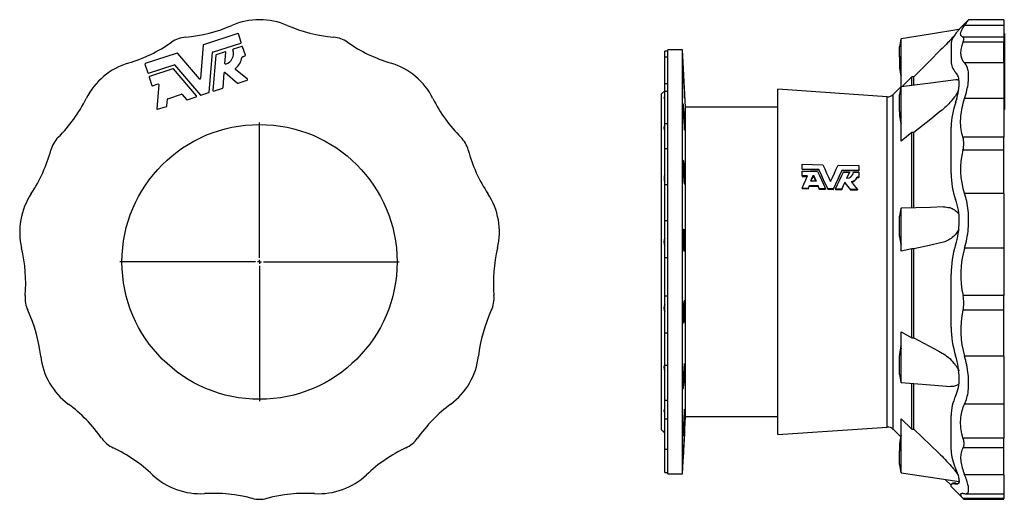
# Model space of a CAD drawing. Extents: x -109 to 1144, y -585 to 736.
# Tile 2 of 2: x -109 to 1144, y 125 to 736. Entities that reach past the tile are written whole.
import ezdxf

# ---------------------------------------------------------------- set-up
doc = ezdxf.new("R2010")
doc.units = 0
doc.layers.get('0').update_dxf_attribs({"linetype": 'CONTINUOUS'})
doc.layers.add('FORMAT', color=7, linetype='CONTINUOUS')

# ---------------------------------------------------------------- blocks, each defined once
blk = doc.blocks.new('SW_CENTERMARKSYMBOL_0')
at = {"layer": 'FORMAT', "color": 0}
for p, q in [((0, 5), (0, 177.5)), ((-5, 0), (-177.5, 0)), ((0, 0), (-2.5, 0)), ((0, 0), (0, 2.5)), ((0, 0), (0, -2.5)), ((0, 0), (2.5, 0)), ((5, 0), (177.5, 0)), ((0, -5), (0, -177.5))]:
    blk.add_line(p, q, dxfattribs=at)

msp = doc.modelspace()

# ---------------------------------------------------------------- linework, layer by layer
at = {"color": 7, "linetype": 'CONTINUOUS'}
for p, q in [((1098.6, 736.3), (1086.6, 724.3)), ((1143.5, 729), (1093.4, 729)), ((1143.5, 736.3), (1098.6, 736.3)), ((1143.5, 736.3), (1143.5, 729)), ((1143.5, 729), (1143.5, 714)), ((168.8, 718.5), (125, 704.3)), ((173.1, 707.4), (169.6, 718.1)), ((1143.5, 714), (1091.4, 714)), ((1144, 718.5), (1143.5, 718.5)), ((1144, 718.5), (1143.5, 718.5)), ((1143.5, 714), (1143.5, 707.5)), ((1144, 718.5), (1144, 704.3)), ((1144, 718.5), (1144, 718.5)), ((124.6, 703.7), (121.2, 661.2)), ((136.8, 695), (172.7, 706.6)), ((174.1, 702.2), (162.8, 698.6)), ((178.4, 691.1), (174.9, 701.8)), ((1010.8, 688.8), (1010.8, 701.8)), ((1012.8, 690), (1012.8, 711.9)), ((1076.4, 706.5), (1076.4, 683.1)), ((1143.5, 707.5), (1091.4, 707.5)), ((1143.5, 681.2), (1143.5, 707.5)), ((1144, 704.3), (1143.5, 704.3)), ((1144, 703.7), (1143.5, 703.7)), ((1144, 704.3), (1144, 703.7)), ((1144, 703.7), (1144, 693.5)), ((91.8, 693.5), (51.1, 680.3)), ((120.1, 660.8), (92.4, 693.3)), ((132.4, 644), (136.4, 694.4)), ((140.7, 691), (137.2, 646.1)), ((152.7, 695.3), (141.2, 691.5)), ((152.4, 680.4), (153.6, 694.6)), ((174.6, 689.2), (178, 690.3)), ((716, 696.1), (712, 696.1)), ((712, 688.6), (712, 696.1)), ((734.5, 697.8), (716, 697.8)), ((716, 687.7), (716, 697.8)), ((738.3, 624.8), (734.5, 697.8)), ((734.5, 427.8), (734.5, 697.8)), ((1012.8, 650.9), (1012.8, 690)), ((1144, 693.5), (1143.5, 693.5)), ((1144, 693.5), (1143.5, 693.5)), ((1144, 693.5), (1144, 680.3)), ((1144, 693.5), (1144, 693.5)), ((50.7, 679.5), (54.2, 668.8)), ((55, 668.4), (87.7, 679)), ((88.3, 678.8), (121.2, 640.3)), ((716, 688.6), (712, 688.6)), ((712, 654.8), (712, 688.6)), ((716, 639.9), (716, 687.7)), ((1012.8, 688.8), (1010.8, 688.8)), ((1010.8, 688.8), (1010.8, 687.8)), ((1010.8, 687.8), (1010.8, 674.8)), ((1012.8, 687.8), (1010.8, 687.8)), ((1143.5, 681.2), (1093.4, 681.2)), ((1143.5, 681.2), (1143.5, 636)), ((1144, 680.3), (1143.5, 680.3)), ((1144, 679.5), (1143.5, 679.5)), ((1144, 680.3), (1144, 679.5)), ((1144, 679.5), (1144, 668.8)), ((86.2, 673.7), (56.4, 664)), ((116.1, 639.2), (86.8, 673.5)), ((150, 649.7), (151.5, 668.5)), ((152.5, 668.9), (168.6, 655.6)), ((181, 660.4), (165.7, 673)), ((1144, 668.8), (1143.5, 668.8)), ((1143.5, 668.3), (1144, 668.3)), ((1144, 664), (1143.5, 664)), ((1144, 668.8), (1144, 668.3)), ((1144, 668.3), (1144, 664)), ((1144, 664), (1144, 663.2)), ((56, 663.2), (59.5, 652.5)), ((60.3, 652.1), (67.3, 654.4)), ((68.1, 653.7), (65.6, 622.8)), ((169.2, 655.5), (180.8, 659.3)), ((712, 644.9), (712, 654.8)), ((716, 654.8), (712, 654.8)), ((735.7, 663.6), (736, 663.6)), ((736.2, 652.5), (736.6, 652.5)), ((1026.5, 663.6), (1014.1, 651.1)), ((1026.5, 652.6), (1026.5, 663.6)), ((1029, 663.6), (1026.5, 663.6)), ((1029, 652.9), (1029, 663.6)), ((1144, 663.2), (1143.5, 663.2)), ((1144, 652.5), (1143.5, 652.5)), ((1143.5, 652.1), (1144, 652.1)), ((1144, 663.2), (1144, 652.5)), ((1144, 652.5), (1144, 652.1)), ((1144, 652.1), (1144, 622.8)), ((79.6, 635.6), (97.3, 641.4)), ((98, 641.2), (103.6, 634.6)), ((121.9, 640.2), (132, 643.4)), ((138, 645.4), (149.6, 649.2)), ((712, 645.8), (708, 641.8)), ((708, 427.8), (708, 641.8)), ((716, 644.9), (712, 644.9)), ((712, 603.8), (712, 644.9)), ((716, 559.7), (716, 639.9)), ((994.9, 638.1), (855.8, 647.9)), ((855.8, 427.8), (855.8, 647.9)), ((1012.8, 651.1), (1002.7, 641)), ((1002.7, 427.8), (1002.7, 641)), ((1010.8, 619.4), (1010.8, 640.8)), ((1012.8, 613.8), (1012.8, 650.9)), ((78.5, 626.5), (79.2, 635.1)), ((104.2, 634.4), (115.8, 638.2)), ((994.9, 427.8), (994.9, 638.1)), ((1143.5, 636), (1093.4, 636)), ((1143.5, 636), (1143.5, 586.6)), ((66.5, 622.2), (78, 625.9)), ((735.4, 625.1), (736, 625.1)), ((735.7, 616.3), (736.6, 616.3)), ((855.8, 624.8), (738.3, 624.8)), ((738.3, 427.8), (738.3, 624.8)), ((1010.8, 619.4), (1010.8, 618.6)), ((1010.8, 618.6), (1010.8, 614)), ((1012.8, 581.6), (1012.8, 613.8)), ((1144, 622.8), (1143.5, 622.8)), ((1143.5, 622.1), (1144, 622.1)), ((1144, 622.8), (1144, 622.1)), ((712, 571.8), (712, 603.8)), ((716, 603.8), (712, 603.8)), ((1026.5, 592.6), (1012.8, 581.6)), ((1026.5, 496.7), (1026.5, 592.6)), ((1029, 592.6), (1026.5, 592.6)), ((1029, 496.7), (1029, 592.6)), ((1076.4, 540.3), (1076.4, 599.5)), ((1143.5, 586.6), (1091.4, 586.6)), ((1143.5, 570.2), (1143.5, 586.6)), ((716, 571.8), (712, 571.8)), ((712, 526), (712, 571.8)), ((1143.5, 570.2), (1091.4, 570.2)), ((1143.5, 514.8), (1143.5, 570.2)), ((716, 459.6), (716, 559.7)), ((735.4, 551.4), (736.6, 551.4)), ((735.6, 556.6), (736, 556.6)), ((886.9, 552.1), (913.1, 551.5)), ((886.9, 545.9), (886.9, 552.1)), ((908.2, 545.4), (886.9, 545.9)), ((886.9, 545.9), (886.9, 545.3)), ((886.9, 545.3), (908.2, 544.8)), ((886.9, 537.5), (886.9, 543.5)), ((886.9, 543.5), (906.4, 543.1)), ((908.2, 545.4), (908.2, 544.8)), ((932.6, 551), (958.9, 550.4)), ((958.9, 544.3), (937.5, 544.8)), ((937.5, 544.8), (937.5, 544.1)), ((937.5, 544.1), (958.9, 543.7)), ((939.4, 542.3), (947, 542.2)), ((947, 542.2), (947, 541.5)), ((952, 542.1), (958.9, 541.9)), ((958.9, 550.4), (958.9, 544.3)), ((958.9, 544.3), (958.9, 543.7)), ((958.9, 541.9), (958.9, 535.9)), ((893.6, 537.3), (886.9, 537.5)), ((886.9, 537.5), (886.9, 536.8)), ((886.9, 536.8), (893.3, 536.7)), ((904.4, 530.6), (897.7, 530.7)), ((901, 538.3), (901, 537.6)), ((941, 529.2), (941, 528.6)), ((958.9, 535.9), (956.8, 535.9)), ((956.8, 535.9), (956.8, 535.3)), ((956.8, 535.3), (958.9, 535.3)), ((958.9, 535.9), (958.9, 535.3)), ((712, 495.2), (712, 526)), ((716, 526), (712, 526)), ((894.5, 521.5), (886.9, 521.7)), ((886.9, 521.7), (886.9, 521.1)), ((886.9, 521.1), (894.5, 520.9)), ((895.9, 524.9), (894.5, 521.5)), ((894.5, 520.9), (895.9, 524.3)), ((894.5, 521.5), (894.5, 520.9)), ((907.1, 524.7), (895.9, 524.9)), ((895.9, 524.9), (895.9, 524.3)), ((895.9, 524.3), (907.1, 524)), ((908.6, 521.2), (907.1, 524.7)), ((907.1, 524.7), (907.1, 524)), ((907.1, 524), (908.6, 520.6)), ((916.3, 521), (908.6, 521.2)), ((908.6, 521.2), (908.6, 520.6)), ((908.6, 520.6), (916.3, 520.4)), ((916.3, 521), (916.3, 520.4)), ((926.4, 520.8), (919.3, 521)), ((919.3, 521), (919.3, 520.4)), ((919.3, 520.4), (926.4, 520.2)), ((926.4, 520.8), (926.4, 520.2)), ((937.1, 520.6), (929.4, 520.8)), ((929.4, 520.8), (929.4, 520.1)), ((929.4, 520.1), (937.1, 520)), ((937.1, 520.6), (937.1, 520)), ((957.1, 520.2), (948.2, 520.3)), ((948.2, 520.3), (948.2, 519.7)), ((948.2, 519.7), (957.1, 519.5)), ((957.1, 520.2), (957.1, 519.5)), ((1143.5, 514.8), (1093.4, 514.8)), ((1143.5, 514.8), (1143.5, 445.5)), ((712, 480.3), (712, 495.2)), ((1012.8, 450.6), (1012.8, 496.3)), ((716, 480.3), (712, 480.3)), ((712, 433.3), (712, 480.3)), ((1010.8, 460.3), (1010.8, 486.1)), ((735.8, 467.7), (736.6, 467.7)), ((716, 354.5), (716, 459.6)), ((1010.8, 460.3), (1010.8, 460.2)), ((1010.8, 460.2), (1010.8, 460)), ((736.2, 441.9), (736.6, 441.9)), ((1012.8, 441.5), (1012.8, 450.6)), ((1026.5, 444.5), (1012.8, 441.5)), ((1029, 444.5), (1026.5, 444.5)), ((1026.5, 331.2), (1026.5, 444.5)), ((1029, 331.2), (1029, 444.5)), ((1143.5, 445.5), (1093.4, 445.5)), ((1143.5, 445.5), (1143.5, 384.9)), ((708, 213.8), (708, 427.8)), ((712, 433.3), (716, 433.3)), ((712, 410.7), (712, 433.3)), ((734.5, 157.8), (734.5, 427.8)), ((738.3, 230.8), (738.3, 427.8)), ((855.8, 207.8), (855.8, 427.8)), ((994.9, 217.5), (994.9, 427.8)), ((1002.7, 214.6), (1002.7, 427.8)), ((712, 384.3), (712, 410.7)), ((1076.4, 344.8), (1076.4, 412.2)), ((712, 337.4), (712, 384.3)), ((716, 384.3), (712, 384.3)), ((736.4, 377.9), (736.6, 377.9)), ((1143.5, 384.9), (1091.4, 384.9)), ((1143.5, 366.2), (1143.5, 384.9)), ((1143.5, 366.2), (1091.4, 366.2)), ((1143.5, 307.7), (1143.5, 366.2)), ((716, 260.7), (716, 354.5)), ((735.5, 352.9), (736.6, 352.9)), ((735.8, 350.3), (736, 350.3)), ((1012.8, 316.7), (1012.8, 338.7)), ((1012.8, 338.7), (1026.5, 331.2)), ((712, 337.4), (716, 337.4)), ((712, 328.8), (712, 337.4)), ((712, 296), (712, 328.8)), ((1026.5, 331.2), (1029, 331.2)), ((1012.8, 274.2), (1012.8, 316.7)), ((1010.8, 310.8), (1010.8, 309.1)), ((1010.8, 309.1), (1010.8, 308.6)), ((1010.8, 284.3), (1010.8, 308.6)), ((1143.5, 307.7), (1093.4, 307.7)), ((1143.5, 307.7), (1143.5, 246.8)), ((712, 251.7), (712, 296)), ((716, 296), (712, 296)), ((735.5, 275.3), (736.6, 275.3)), ((735.5, 268.6), (736, 268.6)), ((1026.5, 214.7), (1026.5, 273.1)), ((1029, 214.7), (1029, 272.9)), ((712, 251.7), (716, 251.7)), ((712, 227.7), (712, 251.7)), ((716, 192.2), (716, 260.7)), ((1143.5, 246.8), (1093.4, 246.8)), ((1143.5, 246.8), (1143.5, 203.2)), ((712, 189.2), (712, 227.7)), ((716, 227.7), (712, 227.7)), ((734.5, 157.8), (738.3, 230.8)), ((738.3, 230.8), (855.8, 230.8)), ((1012.8, 227.9), (1026.5, 214.7)), ((1012.8, 189.3), (1012.8, 227.9)), ((1076.4, 188.1), (1076.4, 232.1)), ((708, 213.8), (712, 209.8)), ((735.9, 221), (736.6, 221)), ((855.8, 207.8), (994.9, 217.5)), ((1002.7, 214.6), (1012.2, 205.1)), ((1026.5, 214.7), (1029, 214.7)), ((735.5, 211.1), (736, 211.1)), ((1143.5, 203.2), (1091.4, 203.2)), ((1143.5, 191), (1143.5, 203.2)), ((712, 189.2), (716, 189.2)), ((712, 159.5), (712, 189.2)), ((716, 159.7), (716, 192.2)), ((736.4, 198.1), (736.6, 198.1)), ((1010.8, 196.5), (1010.8, 187.9)), ((1010.8, 187.9), (1010.8, 187)), ((1012.8, 159.4), (1012.8, 189.3)), ((1143.5, 191), (1091.4, 191)), ((1143.5, 156.8), (1143.5, 191)), ((735.8, 186.6), (736, 186.6)), ((1010.8, 169.6), (1010.8, 187)), ((712, 159.5), (716, 159.5)), ((716, 157.8), (716, 159.7)), ((716, 157.8), (734.5, 157.8)), ((1068.9, 150.8), (1076.4, 143.4)), ((1143.5, 156.8), (1093.4, 156.8)), ((1143.5, 156.8), (1143.5, 132.6)), ((1076.4, 141.6), (1076.4, 143.7)), ((1076.4, 141.6), (1092.5, 125.5)), ((1077.6, 145.5), (1076.7, 144.6)), ((1082, 144.8), (1082.9, 145.7)), ((1143.5, 126.7), (1091.4, 126.7)), ((1092.5, 125.5), (1143.5, 125.5)), ((1094.8, 132.6), (1143.5, 132.6)), ((1143.5, 132.6), (1143.5, 126.7)), ((1143.5, 125.5), (1143.5, 126.7))]:
    msp.add_line(p, q, dxfattribs=at)
for points in [[(1091.4, 714), (1090.7, 714.4), (1090.1, 714.8), (1089.5, 715.2), (1089.1, 715.7), (1088.8, 716.3), (1088.5, 717), (1088.4, 717.7), (1088.4, 718.5), (1088.5, 719.4), (1088.7, 720.3), (1088.9, 721.2), (1089.3, 722.2), (1089.8, 723.2), (1090.3, 724.2), (1091, 725.4), (1091.7, 726.5), (1092.5, 727.8), (1093.4, 729)], [(1093.4, 729), (1094.2, 730.2), (1095, 731.2), (1095.7, 732.2), (1096.3, 733.1), (1096.9, 733.8), (1097.4, 734.5), (1097.8, 735.1), (1098.1, 735.6), (1098.3, 735.9), (1098.5, 736.1), (1098.6, 736.3), (1098.6, 736.3)], [(1086.3, 723.9), (1050.2, 718), (1012.8, 711.9)], [(1080, 715.4), (1079.3, 714.6), (1077.8, 713.1), (1076.3, 711.5), (1074.8, 709.9), (1073.2, 708.3), (1071.6, 706.7), (1069.9, 704.9), (1068.2, 703.1), (1066.4, 701.4), (1064.7, 699.6), (1062.9, 697.8), (1061.1, 696), (1050.4, 685.2), (1029, 663.6)], [(1082, 718.2), (1081.5, 717.6), (1080.4, 716), (1079.4, 714.5), (1078.5, 713), (1077.8, 711.7), (1077.2, 710.4), (1076.8, 709.3), (1076.6, 708.3), (1076.4, 707.4), (1076.4, 706.5)], [(1086.6, 724.3), (1086.6, 724.2), (1086.4, 724), (1086.2, 723.7), (1085.9, 723.3), (1085.5, 722.8), (1085, 722.1), (1084.4, 721.3), (1083.7, 720.4), (1082.9, 719.4), (1082, 718.2)], [(1091.4, 707.5), (1091.7, 708.4), (1092, 709.2), (1092.2, 710), (1092.4, 710.7), (1092.5, 711.4), (1092.5, 711.9), (1092.5, 712.5), (1092.4, 712.9), (1092.2, 713.3), (1092, 713.6), (1091.7, 713.9), (1091.4, 714)], [(1091.4, 707.5), (1090.7, 705.6), (1090.1, 703.8), (1089.5, 701.9), (1089.1, 700.2), (1088.8, 698.4), (1088.5, 696.7), (1088.4, 695), (1088.4, 693.4), (1088.5, 691.8), (1088.7, 690.3), (1088.9, 689), (1089.3, 687.7), (1089.8, 686.5), (1090.3, 685.3), (1091, 684.2), (1091.7, 683.1), (1092.5, 682.1), (1093.4, 681.2)], [(1093.4, 636), (1094.2, 638.6), (1095, 641.2), (1095.7, 643.8), (1096.3, 646.3), (1096.9, 648.9), (1097.4, 651.4), (1097.8, 653.8), (1098.1, 656.2), (1098.3, 658.3), (1098.5, 660.3), (1098.6, 662.3), (1098.6, 664.1), (1098.6, 666.1), (1098.5, 668), (1098.3, 669.7), (1098, 671.4), (1097.7, 673), (1097.2, 674.6), (1096.7, 676), (1096.1, 677.3), (1095.5, 678.4), (1094.9, 679.4), (1094.2, 680.3), (1093.4, 681.2)], [(736, 663.6), (735.9, 664.9), (735.8, 666.1), (735.8, 667.1), (735.7, 668.1), (735.7, 669), (735.6, 669.8), (735.6, 670.4), (735.5, 670.8), (735.5, 671.1), (735.5, 671.3), (735.4, 671.3), (735.4, 671.1), (735.4, 670.8), (735.4, 670.3), (735.4, 669.7), (735.5, 669), (735.5, 668.1), (735.5, 667.1), (735.6, 666), (735.6, 664.8), (735.7, 663.5), (735.7, 662.2), (735.8, 660.8), (735.9, 659.4), (735.9, 658.1), (736, 656.9)], [(1086.6, 654.9), (1086.6, 656.7), (1086.4, 658.6), (1086.2, 660.3), (1085.9, 661.9), (1085.5, 663.4), (1084.9, 664.8), (1084.4, 666.1), (1083.7, 667.3), (1082.9, 668.3), (1082, 669.3)], [(736.6, 652.5), (736.5, 653.7), (736.5, 654.8), (736.4, 656), (736.4, 657.2), (736.3, 658.3), (736.2, 659.4), (736.2, 660.5), (736.1, 661.5), (736, 662.6), (736, 663.6)], [(736, 656.9), (736, 655.7), (736.1, 654.5), (736.2, 653.3), (736.2, 652.2), (736.3, 651), (736.3, 649.9), (736.4, 648.7), (736.5, 647.7), (736.5, 646.5), (736.6, 645.5)], [(736.6, 645.5), (736.7, 644.1), (736.7, 642.8), (736.8, 641.5), (736.9, 640.4), (737, 639.4), (737, 638.5), (737.1, 637.7), (737.1, 637.1), (737.2, 636.6), (737.2, 636.3), (737.2, 636.2), (737.3, 636.2), (737.3, 636.4), (737.3, 636.7), (737.3, 637.2), (737.3, 637.9), (737.2, 638.7), (737.2, 639.6), (737.2, 640.7), (737.1, 641.8), (737.1, 643.1), (737, 644.4), (736.9, 645.8), (736.9, 647.2), (736.8, 648.7), (736.7, 650.1), (736.6, 651.6), (736.6, 652.5)], [(1082.4, 659.6), (1050.2, 655.6), (1012.8, 650.9)], [(712, 638.9), (711.6, 638.3), (711.4, 637.8), (711.2, 637.3), (711, 636.9), (711, 636.6), (711.1, 636.4), (711.2, 636.2), (711.4, 636.2), (711.7, 636.2), (712, 636.3)], [(1085.9, 646.5), (1085.4, 645.5), (1084.5, 644), (1083.6, 642.5), (1082.7, 641), (1081.7, 639.5), (1080.7, 638), (1079.3, 636.2), (1077.8, 634.4), (1076.3, 632.6), (1074.8, 630.8), (1073.2, 629.2), (1071.6, 627.6), (1069.9, 625.9), (1068.2, 624.3), (1066.4, 622.7), (1064.7, 621.2), (1062.9, 619.8), (1061.1, 618.4), (1050.4, 609.8), (1029, 592.6)], [(736, 625.1), (735.9, 626.1), (735.8, 626.9), (735.8, 627.6), (735.7, 628.1), (735.7, 628.5), (735.6, 628.7), (735.6, 628.8), (735.5, 628.7), (735.5, 628.5), (735.5, 628.1), (735.4, 627.5), (735.4, 626.8), (735.4, 626), (735.4, 625.1), (735.4, 624), (735.5, 622.9), (735.5, 621.7), (735.5, 620.4), (735.6, 619), (735.6, 617.6), (735.7, 616.2), (735.7, 614.8), (735.8, 613.4), (735.9, 612.1), (735.9, 610.9), (736, 609.8)], [(1091.4, 586.6), (1090.7, 589), (1090.1, 591.5), (1089.5, 594), (1089.1, 596.6), (1088.8, 599.2), (1088.5, 602), (1088.4, 604.8), (1088.4, 607.6), (1088.5, 610.5), (1088.7, 613.4), (1088.9, 616.1), (1089.3, 618.9), (1089.8, 621.7), (1090.3, 624.5), (1091, 627.3), (1091.7, 630.2), (1092.5, 633.1), (1093.4, 636)], [(736.6, 600.2), (736.7, 599.2), (736.7, 598.2), (736.8, 597.4), (736.9, 596.7), (737, 596.1), (737, 595.7), (737.1, 595.5), (737.1, 595.4), (737.2, 595.5), (737.2, 595.8), (737.2, 596.2), (737.3, 596.8), (737.3, 597.5), (737.3, 598.4), (737.3, 599.4), (737.3, 600.5), (737.2, 601.7), (737.2, 603), (737.2, 604.3), (737.1, 605.7), (737.1, 607.2), (737, 608.6), (736.9, 610.1), (736.9, 611.5), (736.8, 612.9), (736.7, 614.3), (736.6, 615.5), (736.6, 616.3)], [(712, 602), (711.6, 601.1), (711.4, 600.3), (711.2, 599.5), (711, 598.8), (711, 598.1), (711.1, 597.5), (711.2, 597), (711.4, 596.5), (711.7, 596.2), (712, 596)], [(736, 556.6), (735.9, 557.1), (735.8, 557.4), (735.8, 557.6), (735.7, 557.6), (735.7, 557.4), (735.6, 557.1), (735.6, 556.6), (735.5, 556), (735.5, 555.3), (735.5, 554.4), (735.4, 553.4), (735.4, 552.3), (735.4, 551.1), (735.4, 549.8), (735.4, 548.5), (735.5, 547.1), (735.5, 545.7), (735.5, 544.3), (735.6, 542.9), (735.6, 541.6), (735.7, 540.2), (735.7, 539), (735.8, 537.8), (735.9, 536.7), (735.9, 535.8), (736, 535)], [(736.6, 528.8), (736.7, 528.1), (736.7, 527.7), (736.8, 527.4), (736.9, 527.2), (737, 527.2), (737, 527.4), (737.1, 527.8), (737.1, 528.3), (737.2, 528.9), (737.2, 529.7), (737.2, 530.6), (737.3, 531.7), (737.3, 532.8), (737.3, 534.1), (737.3, 535.4), (737.3, 536.8), (737.2, 538.2), (737.2, 539.7), (737.2, 541.1), (737.1, 542.6), (737.1, 544), (737, 545.4), (736.9, 546.7), (736.9, 547.9), (736.8, 549), (736.7, 550), (736.6, 550.9), (736.6, 551.4)], [(913.1, 551.5), (915.5, 546.3), (917.9, 541), (920.4, 535.6), (922.9, 530.2)], [(906.4, 543.1), (908.8, 537.7), (911.3, 532.2), (913.8, 526.7), (916.3, 521)], [(919.3, 521), (916.5, 527.2), (913.7, 533.4), (911, 539.5), (908.2, 545.4)], [(908.2, 544.8), (911, 538.8), (913.7, 532.8), (916.5, 526.6), (919.3, 520.4)], [(922.9, 530.2), (925.3, 535.5), (927.8, 540.8), (930.2, 546), (932.6, 551)], [(937.5, 544.8), (934.8, 539), (932, 533), (929.2, 527), (926.4, 520.8)], [(926.4, 520.2), (929.2, 526.4), (932, 532.4), (934.8, 538.3), (937.5, 544.1)], [(929.4, 520.8), (931.9, 526.3), (934.4, 531.7), (936.9, 537.1), (939.4, 542.3)], [(947, 542.2), (945.2, 538.3), (943.4, 534.4)], [(943.7, 534.4), (945.2, 537.7), (947, 541.5)], [(886.9, 521.7), (889.1, 527), (891.4, 532.2), (893.6, 537.3)], [(897.7, 530.7), (899.3, 534.5), (901, 538.3)], [(901, 537.6), (899.3, 533.9), (898, 530.7)], [(901, 538.3), (902.7, 534.5), (904.4, 530.6)], [(904.2, 530.6), (902.7, 533.8), (901, 537.6)], [(941, 529.2), (939, 524.9), (937.1, 520.6)], [(937.1, 520), (939, 524.3), (941, 528.6)], [(948.2, 520.3), (944.6, 524.8), (941, 529.2)], [(941, 528.6), (944.6, 524.2), (948.2, 519.7)], [(949, 530.1), (953, 525.2), (957.1, 520.2)], [(1093.4, 445.5), (1094.2, 448.4), (1095, 451.4), (1095.7, 454.4), (1096.3, 457.4), (1096.9, 460.5), (1097.4, 463.7), (1097.8, 466.8), (1098.1, 470), (1098.3, 472.8), (1098.5, 475.7), (1098.6, 478.6), (1098.6, 481.4), (1098.6, 484.4), (1098.5, 487.4), (1098.3, 490.4), (1098, 493.4), (1097.7, 496.4), (1097.2, 499.3), (1096.7, 502.2), (1096.1, 505.1), (1095.5, 507.6), (1094.9, 510), (1094.2, 512.4), (1093.4, 514.8)], [(1066.7, 497.8), (1050.2, 497.3), (1012.8, 496.3)], [(1066.7, 497.8), (1066.7, 497.8), (1068.6, 497.8), (1070.6, 497.6), (1072.6, 497.3), (1074.5, 496.9), (1076.4, 496.3), (1077.8, 495.7), (1079.1, 495.1), (1080.4, 494.3), (1081.6, 493.4), (1082.8, 492.4), (1083.9, 491.3), (1084.7, 490.4), (1085.3, 489.5), (1086, 488.5), (1086.2, 488)], [(736, 468.5), (735.9, 468.4), (735.8, 468.2), (735.8, 467.8), (735.7, 467.3), (735.7, 466.6), (735.6, 465.8), (735.6, 464.8), (735.5, 463.8), (735.5, 462.6), (735.5, 461.4), (735.4, 460.1), (735.4, 458.8), (735.4, 457.4), (735.4, 456), (735.4, 454.6), (735.5, 453.2), (735.5, 451.8), (735.5, 450.5), (735.6, 449.3), (735.6, 448.2), (735.7, 447.1), (735.7, 446.2), (735.8, 445.4), (735.9, 444.7), (735.9, 444.2), (736, 443.9)], [(736.6, 467.7), (736.5, 468.2), (736.5, 468.7), (736.4, 469), (736.4, 469.3), (736.3, 469.4), (736.2, 469.4), (736.2, 469.4), (736.1, 469.2), (736, 468.9), (736, 468.5)], [(736.6, 441.9), (736.7, 441.9), (736.7, 441.9), (736.8, 442.2), (736.9, 442.6), (737, 443.2), (737, 443.9), (737.1, 444.8), (737.1, 445.8), (737.2, 446.9), (737.2, 448.1), (737.2, 449.4), (737.3, 450.7), (737.3, 452.1), (737.3, 453.6), (737.3, 455), (737.3, 456.5), (737.2, 457.9), (737.2, 459.3), (737.2, 460.7), (737.1, 461.9), (737.1, 463.1), (737, 464.2), (736.9, 465.1), (736.9, 466), (736.8, 466.6), (736.7, 467.2), (736.6, 467.6), (736.6, 467.7)], [(1086.1, 469.5), (1086.1, 469.5), (1085.4, 468), (1084.5, 466.6), (1083.6, 465.3), (1082.7, 464), (1081.7, 462.8), (1080.7, 461.6), (1079.3, 460.3), (1077.8, 459), (1076.3, 457.8), (1074.8, 456.8), (1073.2, 455.8), (1071.6, 455), (1069.9, 454.2), (1068.2, 453.5), (1066.4, 452.9), (1064.7, 452.4), (1062.9, 451.9), (1061.1, 451.5), (1050.4, 449.2), (1029, 444.5)], [(736, 443.9), (736, 443.3), (736.1, 442.7), (736.2, 442.3), (736.2, 441.9), (736.3, 441.7), (736.3, 441.5), (736.4, 441.4), (736.5, 441.5), (736.5, 441.6), (736.6, 441.9)], [(736.6, 377.9), (736.5, 378), (736.5, 378), (736.4, 377.9), (736.4, 377.7), (736.3, 377.3), (736.2, 376.9), (736.2, 376.4), (736.1, 375.8), (736, 375.1), (736, 374.2)], [(736.6, 352.9), (736.7, 353.4), (736.7, 354.1), (736.8, 354.9), (736.9, 355.8), (737, 356.8), (737, 358), (737.1, 359.2), (737.1, 360.6), (737.2, 362), (737.2, 363.4), (737.2, 364.8), (737.3, 366.3), (737.3, 367.7), (737.3, 369.2), (737.3, 370.5), (737.3, 371.8), (737.2, 373.1), (737.2, 374.2), (737.2, 375.2), (737.1, 376.1), (737.1, 376.9), (737, 377.5), (736.9, 377.9), (736.9, 378.2), (736.8, 378.4), (736.7, 378.3), (736.6, 378.2), (736.6, 377.9)], [(736, 374.2), (735.9, 373.6), (735.8, 372.9), (735.8, 372), (735.7, 371), (735.7, 369.9), (735.6, 368.7), (735.6, 367.4), (735.5, 366.1), (735.5, 364.7), (735.5, 363.3), (735.4, 361.9), (735.4, 360.5), (735.4, 359.2), (735.4, 357.8), (735.4, 356.6), (735.5, 355.4), (735.5, 354.3), (735.5, 353.3), (735.6, 352.4), (735.6, 351.7), (735.7, 351.1), (735.7, 350.6), (735.8, 350.3), (735.9, 350.2), (735.9, 350.2), (736, 350.3)], [(736, 350.3), (736, 350.1), (736.1, 350), (736.2, 350), (736.2, 350.1), (736.3, 350.4), (736.3, 350.6), (736.4, 351), (736.5, 351.5), (736.5, 352.2), (736.6, 352.9)], [(1029, 331.2), (1060.7, 314), (1062.7, 312.9), (1064.7, 311.8), (1066.7, 310.6), (1068.6, 309.3), (1070.6, 307.9), (1072.6, 306.3), (1074.5, 304.6), (1076.4, 302.8), (1077.8, 301.4), (1079.1, 299.9), (1080.4, 298.3), (1081.6, 296.7), (1082.6, 295.3), (1083.5, 293.9), (1084.4, 292.4), (1085.2, 290.9), (1086, 289.4), (1086, 289.2)], [(1093.4, 246.8), (1094.2, 248.6), (1095, 250.5), (1095.7, 252.5), (1096.3, 254.6), (1096.9, 256.8), (1097.4, 259.1), (1097.8, 261.5), (1098.1, 264), (1098.3, 266.3), (1098.5, 268.7), (1098.6, 271.1), (1098.6, 273.6), (1098.6, 276.3), (1098.5, 279), (1098.3, 281.8), (1098, 284.7), (1097.7, 287.6), (1097.2, 290.6), (1096.7, 293.7), (1096.1, 296.7), (1095.5, 299.4), (1094.9, 302.2), (1094.2, 304.9), (1093.4, 307.7)], [(712, 296.7), (711.6, 296.2), (711.4, 295.6), (711.2, 294.9), (711, 294.1), (711, 293.3), (711.1, 292.4), (711.2, 291.6), (711.4, 290.7), (711.7, 289.8), (712, 289.1)], [(736.6, 275.3), (736.7, 276.3), (736.7, 277.4), (736.8, 278.6), (736.9, 279.9), (737, 281.3), (737, 282.7), (737.1, 284.1), (737.1, 285.6), (737.2, 287.1), (737.2, 288.5), (737.2, 289.9), (737.3, 291.2), (737.3, 292.5), (737.3, 293.7), (737.3, 294.8), (737.3, 295.7), (737.2, 296.5), (737.2, 297.2), (737.2, 297.8), (737.1, 298.1), (737.1, 298.4), (737, 298.4), (736.9, 298.3), (736.9, 298.1), (736.8, 297.6), (736.7, 297), (736.6, 296.3), (736.6, 295.8)], [(736, 288.1), (735.9, 287), (735.8, 285.9), (735.8, 284.6), (735.7, 283.3), (735.7, 282), (735.6, 280.6), (735.6, 279.2), (735.5, 277.8), (735.5, 276.4), (735.5, 275.1), (735.4, 273.8), (735.4, 272.5), (735.4, 271.4), (735.4, 270.4), (735.4, 269.4), (735.5, 268.6), (735.5, 267.9), (735.5, 267.4), (735.6, 267), (735.6, 266.8), (735.7, 266.7), (735.7, 266.8), (735.8, 267.1), (735.9, 267.5), (735.9, 268), (736, 268.6)], [(1012.8, 274.2), (1050.2, 271.1), (1075.4, 269.1)], [(1086.3, 272.8), (1085.9, 272.4), (1085.4, 271.8), (1084.7, 271.2), (1084, 270.7), (1083.2, 270.3), (1082, 269.8), (1080.7, 269.4), (1079.3, 269.2), (1077.8, 269), (1076.4, 269), (1075.4, 269.1)], [(712, 240), (711.7, 239.9), (711.4, 239.7), (711.2, 239.4), (711.1, 239.1), (711, 238.6), (711, 238), (711.2, 237.4), (711.4, 236.8), (711.6, 236), (712, 235.3)], [(736.6, 221), (736.7, 222.3), (736.7, 223.7), (736.8, 225.1), (736.9, 226.6), (737, 228), (737, 229.5), (737.1, 230.9), (737.1, 232.3), (737.2, 233.6), (737.2, 234.8), (737.2, 235.9), (737.3, 237), (737.3, 237.8), (737.3, 238.6), (737.3, 239.2), (737.3, 239.7), (737.2, 240), (737.2, 240.1), (737.2, 240.1), (737.1, 239.9), (737.1, 239.6), (737, 239.1), (736.9, 238.4), (736.9, 237.6), (736.8, 236.7), (736.7, 235.6), (736.6, 234.5), (736.6, 233.7)], [(1091.4, 203.2), (1090.7, 206), (1090.1, 208.7), (1089.5, 211.4), (1089.1, 214.1), (1088.8, 216.7), (1088.5, 219.4), (1088.4, 222.1), (1088.4, 224.7), (1088.5, 227.2), (1088.7, 229.7), (1088.9, 232), (1089.3, 234.3), (1089.8, 236.5), (1090.3, 238.6), (1091, 240.7), (1091.7, 242.8), (1092.5, 244.8), (1093.4, 246.8)], [(736, 223.2), (735.9, 221.9), (735.8, 220.5), (735.8, 219.1), (735.7, 217.7), (735.7, 216.3), (735.6, 214.9), (735.6, 213.6), (735.5, 212.3), (735.5, 211.1), (735.5, 210.1), (735.4, 209.1), (735.4, 208.2), (735.4, 207.5), (735.4, 206.8), (735.4, 206.4), (735.5, 206.1), (735.5, 205.9), (735.5, 205.9), (735.6, 206.1), (735.6, 206.4), (735.7, 206.9), (735.7, 207.5), (735.8, 208.3), (735.9, 209.1), (735.9, 210.1), (736, 211.1)], [(1029, 214.7), (1060.7, 184.1), (1062.7, 182.2), (1064.7, 180.3), (1066.7, 178.3), (1068.6, 176.3), (1070.6, 174.2), (1072.6, 172.1), (1074.5, 170), (1076.4, 167.8), (1077.8, 166.2), (1079.1, 164.5), (1080.4, 162.9), (1081.6, 161.3), (1082.6, 160), (1083.5, 158.7), (1084.4, 157.5), (1085.2, 156.2), (1085.4, 155.8)], [(712, 212), (711.6, 212.2), (711.4, 212.3), (711.2, 212.4), (711, 212.4), (711, 212.3), (711.1, 212.1), (711.2, 211.9), (711.4, 211.5), (711.7, 211.1), (712, 210.8)], [(736.6, 201.1), (736.5, 200.1), (736.5, 199), (736.4, 197.9), (736.4, 196.7), (736.3, 195.5), (736.2, 194.4), (736.2, 193.2), (736.1, 192), (736, 190.7), (736, 189.5)], [(736.6, 198.1), (736.7, 199.5), (736.7, 201), (736.8, 202.4), (736.9, 203.8), (737, 205.2), (737, 206.5), (737.1, 207.6), (737.1, 208.7), (737.2, 209.7), (737.2, 210.5), (737.2, 211.2), (737.3, 211.7), (737.3, 212.1), (737.3, 212.3), (737.3, 212.4)], [(737.3, 212.4), (737.3, 212.4), (737.3, 212.3), (737.2, 212), (737.2, 211.6), (737.2, 211), (737.1, 210.3), (737.1, 209.5), (737, 208.5), (736.9, 207.4), (736.9, 206.2), (736.8, 204.9), (736.7, 203.5), (736.6, 202.1), (736.6, 201.1)], [(1091.4, 203.2), (1091.7, 202), (1092, 200.8), (1092.2, 199.6), (1092.4, 198.4), (1092.5, 197.3), (1092.5, 196.2), (1092.5, 195.2), (1092.4, 194.3), (1092.2, 193.4), (1092, 192.5), (1091.7, 191.8), (1091.4, 191)], [(736, 186.6), (736, 187.5), (736.1, 188.6), (736.2, 189.7), (736.2, 190.8), (736.3, 192), (736.3, 193.1), (736.4, 194.3), (736.5, 195.5), (736.5, 196.8), (736.6, 198.1)], [(1091.4, 191), (1090.7, 189.6), (1090.1, 188.1), (1089.5, 186.5), (1089.1, 184.8), (1088.8, 183.1), (1088.5, 181.3), (1088.4, 179.4), (1088.4, 177.5), (1088.5, 175.5), (1088.7, 173.5), (1088.9, 171.5), (1089.3, 169.5), (1089.8, 167.5), (1090.3, 165.5), (1091, 163.3), (1091.7, 161.2), (1092.5, 159), (1093.4, 156.8)], [(1086.6, 149.2), (1086.6, 150.3), (1086.4, 151.5), (1086.2, 152.8), (1085.9, 154.3), (1085.5, 155.8), (1084.9, 157.5), (1084.4, 159.2), (1083.7, 161.1), (1082.9, 163), (1082, 165)], [(1012.8, 159.4), (1050.2, 153.7), (1086.5, 148.1)], [(1093.4, 132.7), (1094.2, 132.6), (1095, 132.6), (1095.7, 132.7), (1096.3, 132.8), (1096.9, 133.1), (1097.4, 133.5), (1097.8, 134.1), (1098.1, 134.7), (1098.3, 135.4), (1098.5, 136.1), (1098.6, 137), (1098.6, 137.9), (1098.6, 139), (1098.5, 140.2), (1098.3, 141.6), (1098, 143), (1097.7, 144.5), (1097.2, 146.1), (1096.7, 147.9), (1096.1, 149.7), (1095.5, 151.4), (1094.9, 153.1), (1094.2, 154.9), (1093.4, 156.8)], [(1082, 144.8), (1081.5, 144.9), (1080.4, 145.1), (1079.4, 145.2), (1078.5, 145.2), (1077.8, 145.1), (1077.2, 144.9), (1076.8, 144.7), (1076.6, 144.4), (1076.4, 144.1), (1076.4, 143.7)], [(1082.9, 145.7), (1082.1, 145.9), (1081.3, 146), (1080.5, 146), (1079.9, 146.1), (1079.3, 146), (1078.7, 146), (1078.3, 145.9), (1077.9, 145.7), (1077.6, 145.5), (1077.6, 145.4)], [(1086.6, 149.2), (1086.6, 148.3), (1086.4, 147.4), (1086.2, 146.7), (1085.9, 146), (1085.5, 145.5), (1084.9, 145.1), (1084.4, 144.9), (1083.7, 144.7), (1082.9, 144.7), (1082, 144.8)], [(1091.4, 126.7), (1090.7, 127.5), (1090.1, 128.3), (1089.5, 129), (1089.1, 129.7), (1088.8, 130.3), (1088.5, 130.9), (1088.4, 131.4), (1088.4, 131.8), (1088.5, 132.2), (1088.7, 132.5), (1088.9, 132.7), (1089.3, 132.9), (1089.8, 133), (1090.3, 133.1), (1091, 133.1), (1091.7, 133), (1092.5, 132.9), (1093.4, 132.7)], [(1091.4, 126.7), (1091.7, 126.3), (1092, 126), (1092.2, 125.8), (1092.4, 125.6), (1092.5, 125.5), (1092.5, 125.5)]]:
    msp.add_lwpolyline(points, dxfattribs=at)
msp.add_circle((196.4, 427.8), 175, dxfattribs=at)
for centre, radius, start, end in [((85.2, 904.8), 191.5, 275.1506, 293.4162), ((196.4, 647.8), 88.5, 66.5838, 113.4162), ((307.7, 904.8), 191.5, 246.5838, 264.8494), ((105.7, 677.2), 37, 95.1506, 124.8494), ((169, 717.9), 0.625, 18, 108), ((287.2, 677.2), 37, 55.1506, 84.8494), ((-24.9, 864.7), 191.5, 286.5838, 304.8494), ((125.2, 703.7), 0.625, 108, 175.5), ((172.5, 707.2), 0.625, 288, 18), ((174.3, 701.6), 0.625, 18, 108), ((417.8, 864.7), 191.5, 235.1506, 253.4162), ((1038.1, 701.8), 27.3, 158.2111, 180), ((91.9, 692.9), 0.625, 40.5, 108), ((137, 694.4), 0.625, 108, 175.5), ((141.4, 690.9), 0.625, 108, 175.5), ((152.9, 694.7), 0.625, 355.5, 108), ((149.5, 693), 13.8, 285.7158, 20.1429), ((163, 698), 0.625, 108, 200.1429), ((174.8, 688.6), 0.625, 108, 170.1713), ((177.8, 690.9), 0.625, 288, 18), ((55, 596.3), 88.5, 106.5838, 153.4162), ((51.3, 679.7), 0.625, 108, 198), ((87.9, 678.4), 0.625, 40.5, 108), ((153.1, 680.4), 0.625, 175.5, 285.7158), ((149.5, 693), 25, 310.2564, 350.1713), ((337.9, 596.3), 88.5, 26.5838, 73.4162), ((1095, 682.7), 18.6, 178.5148, 225.9576), ((54.8, 669), 0.625, 198, 288), ((56.6, 663.4), 0.625, 108, 198), ((86.4, 673.1), 0.625, 40.5, 108), ((152.1, 668.4), 0.625, 50.5, 175.5), ((166.1, 673.5), 0.625, 130.2564, 230.5), ((1038.1, 674.8), 27.3, 180, 201.789), ((60.1, 652.7), 0.625, 198, 288), ((67.5, 653.8), 0.625, 355.5, 108), ((120.6, 661.2), 0.625, 220.5, 355.5), ((169, 656.1), 0.625, 230.5, 288), ((180.6, 659.9), 0.625, 288, 50.5), ((1009.5, 657.6), 77.1, 340.0617, 358.0227), ((1083.6, 653.7), 5.99, 62.5076, 102.0081), ((97.5, 640.8), 0.625, 40.5, 108), ((115.6, 638.8), 0.625, 288, 40.5), ((121.7, 640.8), 0.625, 220.5, 288), ((131.8, 644), 0.625, 288, 355.5), ((137.8, 646), 0.625, 175.5, 288), ((149.4, 649.8), 0.625, 288, 355.5), ((995.6, 648.1), 10, 266, 315), ((1038.1, 640.8), 27.3, 158.2315, 180), ((-195.4, 721.6), 191.5, 315.1506, 333.4162), ((77.9, 626.5), 0.625, 288, 355.5), ((79.8, 635), 0.625, 108, 175.5), ((104, 635), 0.625, 220.5, 288), ((588.3, 721.6), 191.5, 206.5838, 224.8494), ((1176.9, 598), 100.5, 160.6341, 179.0965), ((66.3, 622.8), 0.625, 175.5, 288), ((551.5, 607.9), 185.3, 2.5932, 5.3233), ((1023.1, 619.5), 12.3, 180.5969, 212.7416), ((1023.1, 618.8), 12.3, 180.5969, 212.7416), ((1038.1, 614), 27.3, 180, 201.789), ((941.4, 618.1), 205.5, 182.3266, 184.9892), ((-33.4, 560.5), 37, 135.1506, 164.8494), ((426.3, 560.5), 37, 15.1506, 44.8494), ((1061.1, 578.4), 31.4, 344.8438, 15.1562), ((-253.9, 620.2), 191.5, 326.5838, 344.8494), ((646.8, 620.2), 191.5, 195.1506, 213.4162), ((1186.9, 545.8), 98.6, 165.711, 198.378), ((713.1, 551.3), 23.4, 0.2892, 13.0938), ((943.8, 542.6), 8.19, 267.0214, 356.3647), ((1173.4, 540), 97.1, 179.868, 199.6887), ((720.6, 534.3), 9.56, 153.6339, 206.3661), ((775.6, 535.7), 39.6, 181.0802, 190.1173), ((947.5, 540.3), 10.3, 278.0696, 334.8269), ((947.6, 539.6), 10.2, 280.2657, 334.9127), ((-20.2, 466), 88.5, 146.5838, 193.4162), ((413.1, 466), 88.5, 346.5838, 33.4162), ((1003.1, 480.1), 83.5, 359.4836, 19.0622), ((1038.1, 486.1), 27.3, 158.242, 180), ((983.6, 479.5), 103, 342.858, 359.874), ((723.2, 453.4), 12.2, 156.6435, 203.3565), ((1037.4, 460.3), 26.5, 180.0092, 202.1077), ((1037.4, 460.2), 26.5, 180.0092, 202.1076), ((1038.1, 460), 27.3, 180, 201.789), ((-292.6, 401.1), 191.5, 355.1506, 13.4162), ((685.5, 401.1), 191.5, 166.5838, 184.8494), ((1201.7, 411.9), 125.4, 162.6923, 179.8579), ((1206.9, 411.4), 118.5, 163.3039, 192.9583), ((-64.9, 381.7), 37, 175.1506, 204.8494), ((457.8, 381.7), 37, 335.1506, 4.8494), ((1051.9, 375.5), 40.6, 346.7134, 13.2866), ((-272.2, 285.7), 191.5, 6.5838, 24.8494), ((665.1, 285.7), 191.5, 155.1506, 173.4162), ((722.5, 368.7), 11.5, 156.0237, 203.9763), ((1199.8, 340.6), 111.4, 166.6986, 197.1735), ((1203, 345.7), 126.7, 180.4217, 197.2207), ((1038.1, 310.8), 27.3, 158.211, 180), ((1031.7, 309), 20.9, 155.0507, 179.8892), ((1031.7, 308.5), 20.9, 155.0507, 179.8892), ((5.9, 317.8), 88.5, 186.5838, 233.4162), ((387, 317.8), 88.5, 306.5838, 353.4162), ((986.3, 278.2), 100.3, 0.7856, 17.3882), ((819.2, 285.3), 83.3, 172.8144, 178.1224), ((1038.1, 284.3), 27.3, 180, 201.7677), ((1035.9, 278.1), 50.7, 335.4136, 1.6316), ((676.2, 277.4), 60.4, 351.6304, 358.0805), ((1131.4, 232.7), 55, 153.7376, 180.5913), ((-161, 93), 191.5, 35.1506, 53.4162), ((553.9, 93), 191.5, 126.5838, 144.8494), ((1070.8, 209), 335.1, 175.7732, 177.5671), ((394, 237.1), 342.9, 355.6495, 357.3067), ((995.6, 207.5), 10, 45, 94), ((25.9, 224.5), 37, 215.1506, 244.8494), ((367, 224.5), 37, 295.1506, 324.8494), ((1038.1, 196.5), 27.3, 158.211, 180), ((-71.2, 17.7), 191.5, 46.5838, 64.8494), ((464.1, 17.7), 191.5, 115.1506, 133.4162), ((1210.5, 162.1), 475.3, 176.695, 178.2021), ((1015.5, 187.6), 4.71, 125.6678, 175.5958), ((1015.5, 186.6), 4.71, 125.6677, 175.5956), ((1135.6, 190.4), 59.3, 182.2323, 205.3753), ((309.9, 206.5), 426.5, 356.0304, 357.3189), ((1038.1, 169.6), 27.3, 180, 201.7577), ((121.2, 221.1), 88.5, 226.5838, 273.4162), ((271.7, 221.1), 88.5, 266.5838, 313.4162), ((1084, 149.6), 3.99, 254.2855, 298.2097), ((137.9, -58.4), 191.5, 75.1506, 93.4162), ((196.4, 162.5), 37, 255.1506, 284.8494), ((255, -58.4), 191.5, 86.5838, 104.8494)]:
    msp.add_arc(centre, radius, start, end, dxfattribs=at)

# ---------------------------------------------------------------- block references
at = {"layer": 'FORMAT'}
msp.add_blockref('SW_CENTERMARKSYMBOL_0', (196.4, 427.8), dxfattribs=at)

doc.saveas('drawing.dxf')
